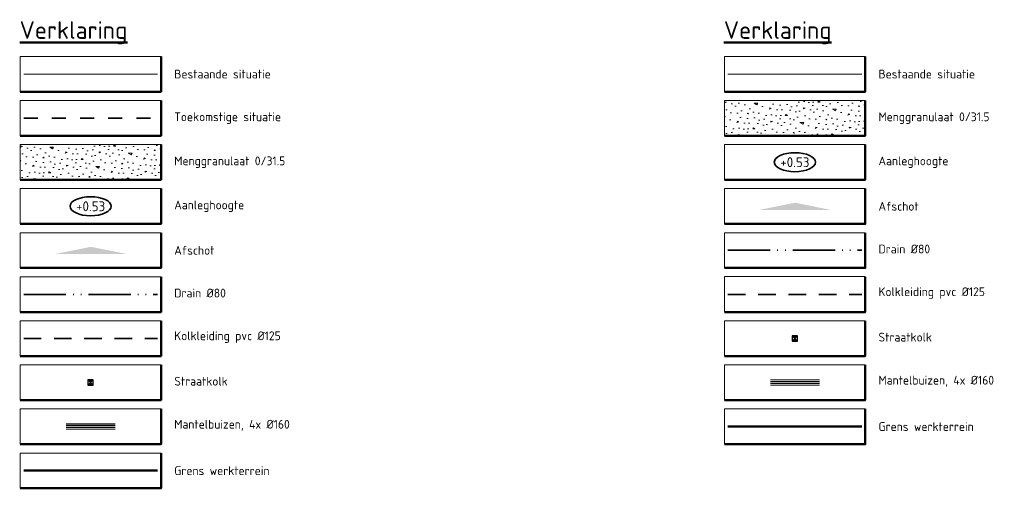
# Model space of a CAD drawing. Header units: metres. Extents: x 90704 to 91821, y 464826 to 465227.
# Tile 27 of 27: x 91681 to 91821, y 465045 to 465112. Entities that reach past the tile are written whole.
import ezdxf
from ezdxf.enums import TextEntityAlignment as Align

# ---------------------------------------------------------------- set-up
doc = ezdxf.new("R2010")
doc.units = ezdxf.units.M
for name, pattern in [('RI-DRAIN_PP80', [9, 6, -1, 0, -1, 0, -1]), ('RI-HWA_KOLKAANSLUITING', [4.3, 2.5, -1.8]), ('XX-HIDDEN', [4, 2, -2])]:
    doc.linetypes.add(name, pattern=pattern)
for name, color, linetype, lineweight in [('N-WE-KG-WERKGRENS-G', 10, 'XX-WERKGRENS_CIRCEL', 50), ('N-WE-VH-HOOGTELABEL-S', 7, 'Continuous', 25), ('N-WE-VH-VERHARDING_FUNDERING_GRANULAAT-A', 252, 'Continuous', 18), ('N-WE-VW-VERKANTING-S', 80, 'Continuous', 18), ('X-XX-AL-LEGENDA-G', 7, 'Continuous', 18), ('X-XX-AL-LEGENDA-T25', 7, 'Continuous', 25), ('X-XX-AL-LEGENDA-T50', 4, 'Continuous', 50)]:
    doc.layers.add(name, color=color, linetype=linetype, lineweight=lineweight)
for name, color, linetype, lineweight, true_color in [('N-WE-KL-ET_LS_OV_MANTELBUIS-G', 190, 'Continuous', 35, 0x7f00ff), ('N-WE-RI-DRAINAGE_DRAIN_PP_80-G', 7, 'RI-DRAIN_PP80', 35, 0xff9124), ('N-WE-RI-HWA_KOLK_STRAATKOLK-S', 150, 'Continuous', 25, 0x007fff), ('N-WE-RI-HWA_KOLKAANSLUITING_PVC_125-G', 150, 'RI-HWA_KOLKAANSLUITING', 35, 0x007fff), ('N-WE-VH-VERHARDING-G', 7, 'XX-HIDDEN', 35, 0x7dbf7d)]:
    doc.layers.add(name, color=color, linetype=linetype, lineweight=lineweight, true_color=true_color)
doc.styles.add('NLCS-ISO', font='NLCS-ISO.ttf')
doc.linetypes.add('XX-WERKGRENS_CIRCEL', pattern='A,10,-2.5,[69,NLCS.SHX,S=1,R=0,X=0,Y=0],-2.5', length=15)

# ---------------------------------------------------------------- blocks, each defined once
blk = doc.blocks.new('SAL-LEGENDASYMp406')
for points in [[(0, 0.6), (0, 0), (-3, 0)], [(0, 0.6), (0, 0), (3, 0)]]:
    blk.add_solid(points)
blk = doc.blocks.new('SAL-HOOGTELABEL_AANLEG-SO')
at = {"linetype": 'Continuous', "lineweight": 35}
blk.add_ellipse((0, 0), major_axis=(-7.32, 0), ratio=0.459953, dxfattribs=at)
at = {"style": 'NLCS-ISO'}
blk.add_attdef('HOOGTE', text='', height=3.5, dxfattribs=at).set_placement((0, 0), align=Align.MIDDLE_CENTER)
blk = doc.blocks.new('N-SRI-KOLK_STRAAT_300X300-SO')
h = blk.add_hatch(color=256)
h.dxf.hatch_style = 1
h.paths.add_polyline_path([(0.75, 1.5), (-0.75, 1.5), (0, 0.75)])
h.paths.add_polyline_path([(0, 0.75), (-0.75, 0), (0.75, 0)])
for p, q in [((-0.75, 0), (0.75, 1.5)), ((0.75, 0), (-0.75, 1.5))]:
    blk.add_line(p, q)
at = {"flags": 128}
blk.add_lwpolyline([(-0.75, 0), (0.75, 0), (0.75, 1.5), (-0.75, 1.5)], close=True, dxfattribs=at)

msp = doc.modelspace()

# ---------------------------------------------------------------- hatches: boundary and pattern name
at = {"layer": 'N-WE-VH-VERHARDING_FUNDERING_GRANULAAT-A'}
h = msp.add_hatch(dxfattribs=at)
h.set_pattern_fill('AVH-FUNDERING_GRANULAAT', color=256, scale=0.5, angle=-330, pattern_type=2)
h.set_pattern_definition([(22.224, (91789.548, 465096.4895), (-1.8912, 4.6286), [0, -5]), (22.224, (91790.2563, 465094.8884), (-1.8912, 4.6286), [0, -5]), (22.224, (91789.374, 465097.4446), (-1.8912, 4.6286), [0, -5]), (0.423, (91787.5533, 465095.02635), (15.776824, 1.04492), [0.5385, -26.3873]), (239.094, (91788.0918, 465095.0303), (10.10335, 14.930585), [0.25, -24.75]), (152.8255, (91787.9634, 465094.8158), (34.489724, -18.315532), [0.46098, -45.63674]), (228.79, (91786.663, 465093.6363), (-2.7374, -6.51972), [0.1118, -11.0685]), (348.534, (91786.5893, 465093.5522), (11.14827, -0.84625), [0.1803, -17.8475]), (130.659, (91786.766, 465093.5164), (-8.41086, 7.36596), [0.1581, -15.6533]), (247.224, (91789.8143, 465094.3838), (1.8912, -4.6286), [0.2121, -6.8589]), (22.224, (91789.732, 465094.188), (2.7374, 6.5197), [0.3, -4.7]), (157.224, (91790.01, 465094.3017), (-4.6286, -1.8912), [0.2121, -6.8589]), (273.789, (91788.0486, 465097.1191), (0.84623, 11.14827), [0.1581, -15.6533]), (22.224, (91788.059, 465096.9614), (2.7374, 6.5197), [0.25, -4.75]), (165.354, (91788.2904, 465097.0559), (-17.66798, 3.583636), [0.25, -24.75]), (235.914, (91785.5765, 465096.1631), (7.36595, 8.41088), [0.1803, -17.8475]), (3.789, (91785.4755, 465096.0138), (-11.14827, 0.84623), [0.3162, -15.49516]), (149.094, (91785.791, 465096.0347), (14.930585, -10.10335), [0.25, -24.75]), (22.224, (91786.9944, 465096.5264), (-1.8912, 4.6286), [0, -5]), (22.224, (91786.2364, 465094.8124), (-1.8912, 4.6286), [0, -5]), (22.224, (91788.232, 465093.6293), (-1.8912, 4.6286), [0, -5]), (22.224, (91788.8956, 465095.575), (-1.8912, 4.6286), [0, -5]), (22.224, (91787.232, 465095.813), (-1.8912, 4.6286), [0, -5]), (22.224, (91786.157, 465095.536), (-1.8912, 4.6286), [0, -5]), (22.224, (91786.687, 465095.4285), (-1.8912, 4.6286), [0, -5]), (22.224, (91786.9556, 465094.242), (-1.8912, 4.6286), [0, -5]), (22.224, (91785.769, 465093.9733), (-1.8912, 4.6286), [0, -5]), (22.224, (91785.3804, 465095.0567), (-1.8912, 4.6286), [0, -5]), (22.224, (91784.8255, 465096.0183), (-1.8912, 4.6286), [0, -5]), (22.224, (91786.1847, 465096.7897), (-1.8912, 4.6286), [0, -5]), (22.224, (91787.1273, 465097.391), (-1.8912, 4.6286), [0, -5]), (22.224, (91788.823, 465097.8676), (-1.8912, 4.6286), [0, -5]), (22.224, (91788.2984, 465095.979), (-1.8912, 4.6286), [0, -5]), (22.224, (91787.495, 465096.623), (-1.8912, 4.6286), [0, -5]), (22.224, (91788.773, 465094.5525), (-1.8912, 4.6286), [0, -5]), (22.224, (91787.479, 465093.754), (-1.8912, 4.6286), [0, -5]), (22.224, (91789.284, 465093.303), (-1.8912, 4.6286), [0, -5]), (22.224, (91787.643, 465092.9564), (-1.8912, 4.6286), [0, -5]), (22.224, (91786.2185, 465092.2124), (-1.8912, 4.6286), [0, -5]), (22.224, (91786.8685, 465092.208), (-1.8912, 4.6286), [0, -5]), (22.224, (91786.65, 465092.875), (-1.8912, 4.6286), [0, -5]), (22.224, (91790.0537, 465093.4013), (-1.8912, 4.6286), [0, -5]), (22.224, (91789.8337, 465095.526), (-1.8912, 4.6286), [0, -5]), (22.224, (91789.035, 465096.82), (-1.8912, 4.6286), [0, -5]), (22.224, (91788.2675, 465092.6175), (-1.8912, 4.6286), [0, -5])])
h.paths.add_polyline_path([(91801.469, 465100.049), (91781.469, 465100.049), (91781.469, 465095.049), (91801.469, 465095.049)])
h = msp.add_hatch(dxfattribs=at)
h.set_pattern_fill('AVH-FUNDERING_GRANULAAT', color=256, scale=0.5, angle=-330, pattern_type=2)
h.set_pattern_definition([(22.224, (91689.548, 465090.2395), (-1.8912, 4.6286), [0, -5]), (22.224, (91690.2563, 465088.6384), (-1.8912, 4.6286), [0, -5]), (22.224, (91689.374, 465091.1946), (-1.8912, 4.6286), [0, -5]), (0.423, (91687.5533, 465088.77635), (15.776824, 1.04492), [0.5385, -26.3873]), (239.094, (91688.0918, 465088.7803), (10.10335, 14.930585), [0.25, -24.75]), (152.8255, (91687.9634, 465088.5658), (34.489724, -18.315532), [0.46098, -45.63674]), (228.79, (91686.663, 465087.3863), (-2.7374, -6.51972), [0.1118, -11.0685]), (348.534, (91686.5893, 465087.3022), (11.14827, -0.84625), [0.1803, -17.8475]), (130.659, (91686.766, 465087.2664), (-8.41086, 7.36596), [0.1581, -15.6533]), (247.224, (91689.8143, 465088.1338), (1.8912, -4.6286), [0.2121, -6.8589]), (22.224, (91689.732, 465087.938), (2.7374, 6.5197), [0.3, -4.7]), (157.224, (91690.01, 465088.0517), (-4.6286, -1.8912), [0.2121, -6.8589]), (273.789, (91688.0486, 465090.8691), (0.84623, 11.14827), [0.1581, -15.6533]), (22.224, (91688.059, 465090.7114), (2.7374, 6.5197), [0.25, -4.75]), (165.354, (91688.2904, 465090.8059), (-17.66798, 3.583636), [0.25, -24.75]), (235.914, (91685.5765, 465089.9131), (7.36595, 8.41088), [0.1803, -17.8475]), (3.789, (91685.4755, 465089.7638), (-11.14827, 0.84623), [0.3162, -15.49516]), (149.094, (91685.791, 465089.7847), (14.930585, -10.10335), [0.25, -24.75]), (22.224, (91686.9944, 465090.2764), (-1.8912, 4.6286), [0, -5]), (22.224, (91686.2364, 465088.5624), (-1.8912, 4.6286), [0, -5]), (22.224, (91688.232, 465087.3793), (-1.8912, 4.6286), [0, -5]), (22.224, (91688.8956, 465089.325), (-1.8912, 4.6286), [0, -5]), (22.224, (91687.232, 465089.563), (-1.8912, 4.6286), [0, -5]), (22.224, (91686.157, 465089.286), (-1.8912, 4.6286), [0, -5]), (22.224, (91686.687, 465089.1785), (-1.8912, 4.6286), [0, -5]), (22.224, (91686.9556, 465087.992), (-1.8912, 4.6286), [0, -5]), (22.224, (91685.769, 465087.7233), (-1.8912, 4.6286), [0, -5]), (22.224, (91685.3804, 465088.8067), (-1.8912, 4.6286), [0, -5]), (22.224, (91684.8255, 465089.7683), (-1.8912, 4.6286), [0, -5]), (22.224, (91686.1847, 465090.5397), (-1.8912, 4.6286), [0, -5]), (22.224, (91687.1273, 465091.141), (-1.8912, 4.6286), [0, -5]), (22.224, (91688.823, 465091.6176), (-1.8912, 4.6286), [0, -5]), (22.224, (91688.2984, 465089.729), (-1.8912, 4.6286), [0, -5]), (22.224, (91687.495, 465090.373), (-1.8912, 4.6286), [0, -5]), (22.224, (91688.773, 465088.3025), (-1.8912, 4.6286), [0, -5]), (22.224, (91687.479, 465087.504), (-1.8912, 4.6286), [0, -5]), (22.224, (91689.284, 465087.053), (-1.8912, 4.6286), [0, -5]), (22.224, (91687.643, 465086.7064), (-1.8912, 4.6286), [0, -5]), (22.224, (91686.2185, 465085.9624), (-1.8912, 4.6286), [0, -5]), (22.224, (91686.8685, 465085.958), (-1.8912, 4.6286), [0, -5]), (22.224, (91686.65, 465086.625), (-1.8912, 4.6286), [0, -5]), (22.224, (91690.0537, 465087.1513), (-1.8912, 4.6286), [0, -5]), (22.224, (91689.8337, 465089.276), (-1.8912, 4.6286), [0, -5]), (22.224, (91689.035, 465090.57), (-1.8912, 4.6286), [0, -5]), (22.224, (91688.2675, 465086.3675), (-1.8912, 4.6286), [0, -5])])
h.paths.add_polyline_path([(91701.469, 465093.799), (91681.469, 465093.799), (91681.469, 465088.799), (91701.469, 465088.799)])

# ---------------------------------------------------------------- linework, layer by layer
at = {"layer": 'N-WE-KG-WERKGRENS-G', "flags": 128}
for points in [[(91781.969, 465053.799), (91800.969, 465053.799)], [(91681.969, 465047.549), (91700.969, 465047.549)]]:
    msp.add_lwpolyline(points, dxfattribs=at)
at = {"layer": 'N-WE-KL-ET_LS_OV_MANTELBUIS-G', "const_width": 0.16, "flags": 128}
for points in [[(91787.969, 465060.424), (91794.969, 465060.424)], [(91787.969, 465060.174), (91794.969, 465060.174)], [(91787.969, 465059.924), (91794.969, 465059.924)], [(91787.969, 465059.674), (91794.969, 465059.674)], [(91687.969, 465054.174), (91694.969, 465054.174)], [(91687.969, 465053.924), (91694.969, 465053.924)], [(91687.969, 465053.674), (91694.969, 465053.674)], [(91687.969, 465053.424), (91694.969, 465053.424)]]:
    msp.add_lwpolyline(points, dxfattribs=at)
at = {"layer": 'N-WE-RI-DRAINAGE_DRAIN_PP_80-G'}
for p, q in [((91781.969, 465078.799), (91800.969, 465078.799)), ((91681.969, 465072.549), (91700.969, 465072.549))]:
    msp.add_line(p, q, dxfattribs=at)
at = {"layer": 'N-WE-RI-HWA_KOLKAANSLUITING_PVC_125-G'}
for p, q in [((91781.969, 465072.549), (91800.969, 465072.549)), ((91681.969, 465066.299), (91700.969, 465066.299))]:
    msp.add_line(p, q, dxfattribs=at)
at = {"layer": 'N-WE-VH-VERHARDING-G'}
msp.add_line((91681.969, 465097.549), (91700.969, 465097.549), dxfattribs=at)
at = {"layer": 'X-XX-AL-LEGENDA-G', "color": 253, "lineweight": 18}
for p, q in [((91681.969, 465103.799), (91700.969, 465103.799)), ((91781.969, 465103.799), (91800.969, 465103.799))]:
    msp.add_line(p, q, dxfattribs=at)
at = {"layer": 'X-XX-AL-LEGENDA-G', "lineweight": 50, "flags": 128}
for points in [[(91701.469, 465106.299), (91701.469, 465101.299), (91681.469, 465101.299)], [(91801.469, 465106.299), (91801.469, 465101.299), (91781.469, 465101.299)], [(91701.469, 465100.049), (91701.469, 465095.049), (91681.469, 465095.049)], [(91801.469, 465100.049), (91801.469, 465095.049), (91781.469, 465095.049)], [(91701.469, 465093.799), (91701.469, 465088.799), (91681.469, 465088.799)], [(91801.469, 465093.799), (91801.469, 465088.799), (91781.469, 465088.799)], [(91701.469, 465087.549), (91701.469, 465082.549), (91681.469, 465082.549)], [(91801.469, 465087.549), (91801.469, 465082.549), (91781.469, 465082.549)], [(91701.469, 465081.299), (91701.469, 465076.299), (91681.469, 465076.299)], [(91801.469, 465081.299), (91801.469, 465076.299), (91781.469, 465076.299)], [(91701.469, 465075.049), (91701.469, 465070.049), (91681.469, 465070.049)], [(91801.469, 465075.049), (91801.469, 465070.049), (91781.469, 465070.049)], [(91701.469, 465068.799), (91701.469, 465063.799), (91681.469, 465063.799)], [(91801.469, 465068.799), (91801.469, 465063.799), (91781.469, 465063.799)], [(91701.469, 465062.549), (91701.469, 465057.549), (91681.469, 465057.549)], [(91801.469, 465062.549), (91801.469, 465057.549), (91781.469, 465057.549)], [(91701.469, 465056.299), (91701.469, 465051.299), (91681.469, 465051.299)], [(91801.469, 465056.299), (91801.469, 465051.299), (91781.469, 465051.299)], [(91701.469, 465050.049), (91701.469, 465045.049), (91681.469, 465045.049)]]:
    msp.add_lwpolyline(points, dxfattribs=at)
at = {"layer": 'X-XX-AL-LEGENDA-G', "flags": 128}
for points in [[(91701.469, 465106.299), (91681.469, 465106.299), (91681.469, 465101.299)], [(91801.469, 465106.299), (91781.469, 465106.299), (91781.469, 465101.299)], [(91701.469, 465100.049), (91681.469, 465100.049), (91681.469, 465095.049)], [(91801.469, 465100.049), (91781.469, 465100.049), (91781.469, 465095.049)], [(91701.469, 465093.799), (91681.469, 465093.799), (91681.469, 465088.799)], [(91801.469, 465093.799), (91781.469, 465093.799), (91781.469, 465088.799)], [(91701.469, 465087.549), (91681.469, 465087.549), (91681.469, 465082.549)], [(91801.469, 465087.549), (91781.469, 465087.549), (91781.469, 465082.549)], [(91701.469, 465081.299), (91681.469, 465081.299), (91681.469, 465076.299)], [(91801.469, 465081.299), (91781.469, 465081.299), (91781.469, 465076.299)], [(91701.469, 465075.049), (91681.469, 465075.049), (91681.469, 465070.049)], [(91801.469, 465075.094), (91781.469, 465075.094), (91781.469, 465070.094)], [(91701.469, 465068.799), (91681.469, 465068.799), (91681.469, 465063.799)], [(91801.469, 465068.799), (91781.469, 465068.799), (91781.469, 465063.799)], [(91701.469, 465062.549), (91681.469, 465062.549), (91681.469, 465057.549)], [(91801.469, 465062.549), (91781.469, 465062.549), (91781.469, 465057.549)], [(91701.469, 465056.299), (91681.469, 465056.299), (91681.469, 465051.299)], [(91801.469, 465056.299), (91781.469, 465056.299), (91781.469, 465051.299)], [(91701.469, 465050.049), (91681.469, 465050.049), (91681.469, 465045.049)]]:
    msp.add_lwpolyline(points, dxfattribs=at)

# ---------------------------------------------------------------- block references
at = {"layer": 'N-WE-RI-HWA_KOLK_STRAATKOLK-S', "xscale": 0.4999999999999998, "yscale": 0.4999999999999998, "zscale": 0.4999999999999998}
for p in [(91791.469, 465065.924), (91691.469, 465059.674)]:
    msp.add_blockref('N-SRI-KOLK_STRAAT_300X300-SO', p, dxfattribs=at)
at = {"layer": 'N-WE-VH-HOOGTELABEL-S', "xscale": 0.4, "yscale": 0.4, "zscale": 0.4}
for p in [(91791.469, 465091.299), (91691.469, 465085.049)]:
    msp.add_blockref('SAL-HOOGTELABEL_AANLEG-SO', p, dxfattribs=at).add_auto_attribs({'HOOGTE': '+0.53'})
at = {"layer": 'N-WE-VW-VERKANTING-S', "xscale": 1.680481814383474, "yscale": 1.680481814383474, "zscale": 1.680481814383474}
for p in [(91791.51, 465084.538), (91691.51, 465078.288)]:
    msp.add_blockref('SAL-LEGENDASYMp406', p, dxfattribs=at)

# ---------------------------------------------------------------- texts
at = {"layer": 'X-XX-AL-LEGENDA-T25', "char_height": 1.25, "width": 75, "attachment_point": 4, "style": 'NLCS-ISO'}
for s, insert in [('Bestaande situatie', (91703.344, 465103.799)), ('Bestaande situatie', (91803.344, 465103.799)), ('Toekomstige situatie', (91703.344, 465097.549)), ('\\A1;Menggranulaat {\\A0;0/31.5}', (91803.344, 465097.549)), ('\\A1;Menggranulaat {\\A0;0/31.5}', (91703.344, 465091.299)), ('Aanleghoogte ', (91803.344, 465091.299)), ('Aanleghoogte ', (91703.344, 465085.049)), ('Afschot', (91803.344, 465085.049)), ('Afschot', (91703.344, 465078.799)), ('Drain %%C80', (91803.344, 465078.986)), ('Drain %%C80', (91703.344, 465072.736)), ('Kolkleiding pvc %%C125', (91803.344, 465072.736)), ('Kolkleiding pvc %%C125', (91703.344, 465066.486)), ('Straatkolk', (91803.344, 465066.486)), ('Straatkolk', (91703.344, 465060.236)), ('Mantelbuizen, 4x %%C160', (91803.344, 465060.236)), ('Mantelbuizen, 4x %%C160', (91703.344, 465053.986)), ('Grens werkterrein', (91803.344, 465053.799)), ('Grens werkterrein', (91703.344, 465047.549))]:
    msp.add_mtext(s, dxfattribs=dict(at, insert=insert))
at = {"layer": 'X-XX-AL-LEGENDA-T50', "style": 'NLCS-ISO'}
for p in [(91681.393, 465110.043), (91781.393, 465110.043)]:
    msp.add_text('%%UVerklaring', height=2.5, dxfattribs=at).set_placement(p, align=Align.MIDDLE_LEFT)

doc.saveas('drawing.dxf')
